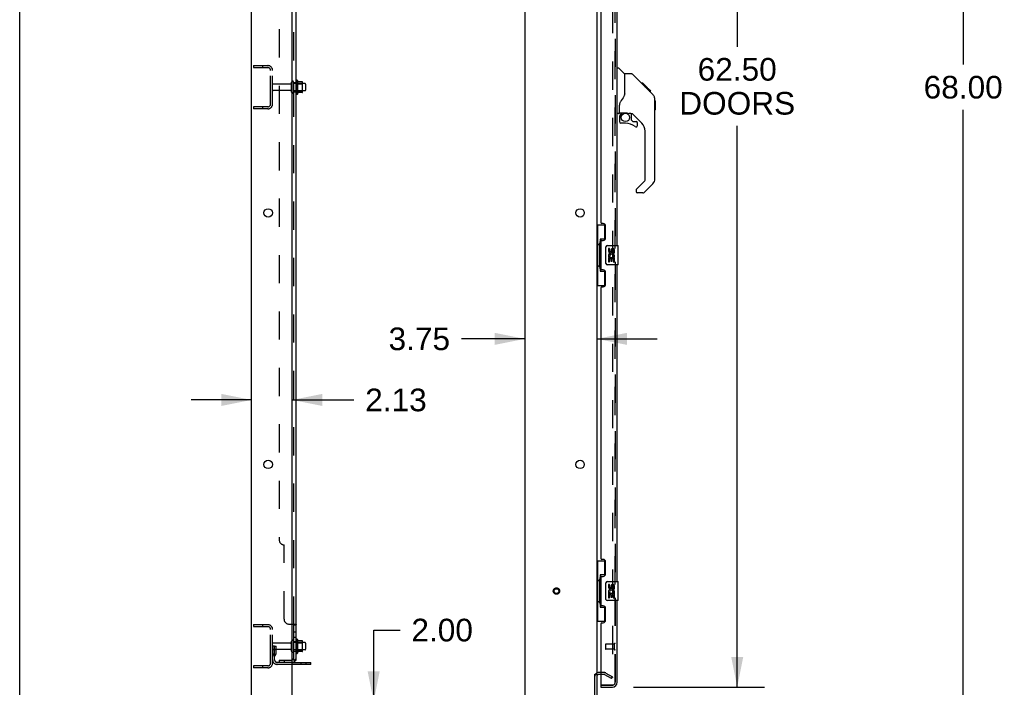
# Model space of a CAD drawing. Header units: inches. Extents: x 0 to 267, y 0 to 173.
# Tile 3 of 23: x 0 to 51, y 58 to 92. Entities that reach past the tile are written whole.
import ezdxf

# ---------------------------------------------------------------- set-up
doc = ezdxf.new("R2010")
doc.units = ezdxf.units.IN
doc.header["$LTSCALE"] = 14.6988
doc.header["$MEASUREMENT"] = 0
doc.linetypes.add('HIDDEN', pattern=[0.2, 0.1, -0.1])
doc.layers.get('0').update_dxf_attribs({"linetype": 'CONTINUOUS'})
for name, color, linetype in [('DEFAULT_2', 8, 'HIDDEN'), ('DIMENSIONS', 7, 'CONTINUOUS'), ('MASTER_DOOR_ASSEMBLY', 7, 'CONTINUOUS'), ('SLAVE_DOOR_ASSEMBLY', 7, 'CONTINUOUS'), ('SUBPANEL', 7, 'CONTINUOUS')]:
    doc.layers.add(name, color=color, linetype=linetype)
doc.styles.get("Standard").update_dxf_attribs({"font": 'arial.ttf'})
doc.dimstyles.new('DIMSTYLE_1', dxfattribs={"dimtxt": 1.179048, "dimasz": 1.572064, "dimexe": 0.09, "dimexo": 0.07, "dimgap": 0.0375, "dimtad": 0, "dimtih": 1, "dimtoh": 1, "dimzin": 4, "dimdsep": 46, "dimtxsty": 'Standard', "dimblk": '_FILLED', "dimblk1": '_FILLED', "dimblk2": '_FILLED', "dimcen": 0.09, "dimadec": 3, "dimazin": 1, "dimtfac": 1, "dimtdec": 3, "dimtofl": 0, "dimtmove": 0, "dimatfit": 3, "dimldrblk": '_FILLED', "dimfxl": 0, "dimtolj": 1, "dimtzin": 4, "dimarcsym": 0})

# ---------------------------------------------------------------- blocks, each defined once
blk = doc.blocks.new('_FILLED')
at = {"color": 0, "linetype": 'ByBlock'}
blk.add_solid([(0, 0), (-1, 0.2), (-1, -0.2)], dxfattribs=at)
blk = doc.blocks.new('*D7')
at = {"layer": 'DIMENSIONS', "color": 2, "linetype": 'Continuous'}
for p, q in [((31.983, 120.17), (38.8, 120.17)), ((37.385, 120.17), (37.385, 91.03)), ((37.385, 57.67), (37.385, 86.903)), ((31.983, 57.67), (38.8, 57.67))]:
    blk.add_line(p, q, dxfattribs=at)
at = {"layer": 'DIMENSIONS', "color": 2, "linetype": 'Continuous', "xscale": 1.5720641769, "yscale": 1.5720641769, "zscale": 1.5720641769}
for p, rotation in [((37.385, 120.17), 90), ((37.385, 57.67), 270)]:
    blk.add_blockref('_FILLED', p, dxfattribs=dict(at, rotation=rotation))
at = {"layer": 'DIMENSIONS', "color": 2, "linetype": 'Continuous', "insert": (37.385, 90.44), "char_height": 1.179, "width": 6.03112, "attachment_point": 2, "line_spacing_factor": 0.9}
blk.add_mtext('62.50\\PDOORS', dxfattribs=at)
blk = doc.blocks.new('*D8')
at = {"layer": 'DIMENSIONS', "color": 2, "linetype": 'Continuous'}
for p, q in [((18.444, 56.92), (18.444, 60.639)), ((18.444, 60.639), (19.82, 60.639)), ((18.444, 54.92), (18.444, 51.776))]:
    blk.add_line(p, q, dxfattribs=at)
at = {"layer": 'DIMENSIONS', "color": 2, "linetype": 'Continuous', "xscale": 1.5720641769, "yscale": 1.5720641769, "zscale": 1.5720641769}
for p, rotation in [((18.444, 56.92), 270), ((18.444, 54.92), 90)]:
    blk.add_blockref('_FILLED', p, dxfattribs=dict(at, rotation=rotation))
at = {"layer": 'DIMENSIONS', "color": 2, "linetype": 'Continuous', "insert": (20.409, 61.228), "char_height": 1.179, "width": 3.20403, "attachment_point": 1, "line_spacing_factor": 0.9}
blk.add_mtext('2.00', dxfattribs=at)
blk = doc.blocks.new('*D9')
at = {"layer": 'DIMENSIONS', "color": 2, "linetype": 'Continuous'}
for p, q in [((12.071, 72.627), (8.927, 72.627)), ((14.196, 72.627), (17.412, 72.627))]:
    blk.add_line(p, q, dxfattribs=at)
at = {"layer": 'DIMENSIONS', "color": 2, "linetype": 'Continuous', "xscale": 1.5720641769, "yscale": 1.5720641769, "zscale": 1.5720641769}
blk.add_blockref('_FILLED', (12.071, 72.627), dxfattribs=at)
at = {"layer": 'DIMENSIONS', "color": 2, "linetype": 'Continuous', "xscale": 1.5720641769, "yscale": 1.5720641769, "zscale": 1.5720641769, "rotation": 180}
blk.add_blockref('_FILLED', (14.196, 72.627), dxfattribs=at)
at = {"layer": 'DIMENSIONS', "color": 2, "linetype": 'Continuous', "insert": (18.002, 73.216), "char_height": 1.179, "width": 3.20403, "attachment_point": 1, "line_spacing_factor": 0.9}
blk.add_mtext('2.13', dxfattribs=at)
blk = doc.blocks.new('*D10')
at = {"layer": 'DIMENSIONS', "color": 2, "linetype": 'Continuous'}
for p, q in [((26.321, 75.81), (23.013, 75.81)), ((30.071, 75.81), (33.216, 75.81))]:
    blk.add_line(p, q, dxfattribs=at)
at = {"layer": 'DIMENSIONS', "color": 2, "linetype": 'Continuous', "xscale": 1.5720641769, "yscale": 1.5720641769, "zscale": 1.5720641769}
blk.add_blockref('_FILLED', (26.321, 75.81), dxfattribs=at)
at = {"layer": 'DIMENSIONS', "color": 2, "linetype": 'Continuous', "xscale": 1.5720641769, "yscale": 1.5720641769, "zscale": 1.5720641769, "rotation": 180}
blk.add_blockref('_FILLED', (30.071, 75.81), dxfattribs=at)
at = {"layer": 'DIMENSIONS', "color": 2, "linetype": 'Continuous', "insert": (22.424, 76.4), "char_height": 1.179, "width": 3.20403, "attachment_point": 3, "line_spacing_factor": 0.9}
blk.add_mtext('3.75', dxfattribs=at)
blk = doc.blocks.new('*D21')
at = {"layer": 'DIMENSIONS', "color": 2, "linetype": 'Continuous'}
for p, q in [((51.232, 122.92), (47.745, 122.92)), ((49.16, 122.92), (49.16, 90.099)), ((49.16, 54.92), (49.16, 87.741)), ((51.232, 54.92), (47.745, 54.92))]:
    blk.add_line(p, q, dxfattribs=at)
at = {"layer": 'DIMENSIONS', "color": 2, "linetype": 'Continuous', "xscale": 1.5720641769, "yscale": 1.5720641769, "zscale": 1.5720641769}
for p, rotation in [((49.16, 122.92), 90), ((49.16, 54.92), 270)]:
    blk.add_blockref('_FILLED', p, dxfattribs=dict(at, rotation=rotation))
at = {"layer": 'DIMENSIONS', "color": 2, "linetype": 'Continuous', "insert": (49.16, 89.509), "char_height": 1.179, "width": 4.12009, "attachment_point": 2, "line_spacing_factor": 0.9}
blk.add_mtext('68.00', dxfattribs=at)

msp = doc.modelspace()

# ---------------------------------------------------------------- linework, layer by layer
at = {"color": 7, "linetype": 'Continuous'}
for p, q in [((0, 0), (0, 172.927)), ((14.47, 89.276), (14.47, 88.564)), ((14.726, 89.197), (14.498, 89.197)), ((14.736, 88.664), (14.736, 89.175)), ((14.87, 89.107), (14.736, 89.107)), ((14.9, 89.077), (14.9, 88.762)), ((14.726, 88.642), (14.498, 88.642)), ((14.87, 88.732), (14.736, 88.732)), ((14.47, 60.151), (14.47, 59.439)), ((14.726, 60.072), (14.498, 60.072)), ((14.736, 59.539), (14.736, 60.05)), ((14.726, 59.517), (14.498, 59.517)), ((14.87, 59.982), (14.736, 59.982)), ((14.87, 59.607), (14.736, 59.607)), ((14.9, 59.952), (14.9, 59.637)), ((15.175, 58.847), (14.196, 58.847)), ((15.175, 58.847), (15.175, 58.951)), ((29.967, 58.337), (30.071, 58.337))]:
    msp.add_line(p, q, dxfattribs=at)
at = {"color": 3, "linetype": 'Continuous'}
for p, q in [((12.071, 55.024), (12.071, 122.816)), ((14.196, 57.045), (14.196, 119.42)), ((26.321, 119.42), (26.321, 57.045)), ((30.071, 119.472), (30.071, 58.368)), ((14.196, 58.951), (15.175, 58.951)), ((29.967, 55.114), (29.967, 58.337)), ((30.071, 58.337), (30.071, 55.109)), ((30.275, 58.316), (30.156, 58.316))]:
    msp.add_line(p, q, dxfattribs=at)
for centre in [(12.946, 82.37), (29.196, 82.37), (12.946, 69.27), (29.196, 69.27)]:
    msp.add_circle(centre, 0.219, dxfattribs=at)
at = {"color": 7, "linetype": 'Continuous'}
for centre, radius, start, end in [((14.439, 89.254), 0.0384, 34.4497, 180), ((13.87, 88.92), 0.698, 23.9679, 30.6631), ((14.517, 89.207), 0.01, 203.9679, 270), ((14.726, 89.187), 0.01, 5.1938, 90), ((14.595, 89.175), 0.141, 0, 5.2081), ((14.87, 89.077), 0.03, 360, 90), ((14.87, 88.762), 0.03, 270, 0), ((14.439, 88.586), 0.0384, 180, 325.5503), ((13.87, 88.92), 0.698, 329.3369, 336.0321), ((14.517, 88.632), 0.01, 90, 156.0321), ((14.726, 88.652), 0.01, 270, 354.8062), ((14.595, 88.664), 0.141, 354.7919, 360), ((14.22, 60.052), 0.055, 360, 115.9094), ((14.439, 60.129), 0.0384, 34.4497, 180), ((13.87, 59.795), 0.698, 23.9679, 30.6631), ((14.517, 60.082), 0.01, 203.9679, 270), ((14.726, 60.062), 0.01, 5.1938, 90), ((14.595, 60.05), 0.141, 0, 5.2081), ((14.22, 59.537), 0.055, 244.0906, 0), ((13.87, 59.795), 0.698, 329.3369, 336.0321), ((14.517, 59.507), 0.01, 90, 156.0321), ((14.726, 59.527), 0.01, 270, 354.8062), ((14.595, 59.539), 0.141, 354.7919, 360), ((14.87, 59.952), 0.03, 360, 90), ((14.87, 59.637), 0.03, 270, 0), ((14.439, 59.461), 0.0384, 180, 325.5503)]:
    msp.add_arc(centre, radius, start, end, dxfattribs=at)
at = {"color": 3, "linetype": 'Continuous'}
msp.add_arc((30.156, 58.231), 0.085, 90, 180, dxfattribs=at)
at = {"layer": 'DEFAULT_2', "color": 8, "linetype": 'HIDDEN'}
for p, q in [((30.884, 119.654), (30.884, 58.185)), ((12.175, 90.045), (12.175, 89.941)), ((12.175, 90.045), (12.929, 90.045)), ((12.175, 89.941), (12.929, 89.941)), ((12.645, 90.045), (12.645, 89.941)), ((13.071, 88.041), (13.071, 89.798)), ((13.175, 88.041), (13.175, 89.798)), ((14.103, 89.085), (13.205, 89.085)), ((14.103, 88.755), (13.205, 88.755)), ((14.165, 88.662), (14.165, 89.177)), ((14.275, 88.662), (14.275, 89.177)), ((14.736, 89.107), (14.275, 89.107)), ((14.4, 89.254), (14.4, 88.586)), ((14.42, 89.103), (14.4, 89.123)), ((14.42, 89.103), (14.42, 88.736)), ((14.42, 89.103), (14.716, 89.103)), ((14.716, 89.103), (14.736, 89.123)), ((14.716, 89.103), (14.716, 88.736)), ((14.736, 88.732), (14.275, 88.732)), ((14.42, 88.736), (14.4, 88.716)), ((14.42, 88.736), (14.716, 88.736)), ((14.716, 88.736), (14.736, 88.716)), ((12.175, 87.899), (12.175, 87.795)), ((12.929, 87.899), (12.175, 87.899)), ((12.929, 87.795), (12.175, 87.795)), ((12.645, 87.899), (12.645, 87.795)), ((12.175, 60.92), (12.929, 60.92)), ((12.175, 60.92), (12.175, 60.816)), ((12.175, 60.816), (12.929, 60.816)), ((12.645, 60.92), (12.645, 60.816)), ((13.071, 58.916), (13.071, 60.673)), ((13.175, 58.916), (13.175, 60.673)), ((14.165, 59.537), (14.165, 60.052)), ((14.275, 59.537), (14.275, 60.052)), ((14.4, 60.129), (14.4, 59.461)), ((13.279, 59.795), (13.175, 59.795)), ((14.103, 59.96), (13.205, 59.96)), ((14.103, 59.63), (13.205, 59.63)), ((13.265, 59.454), (13.265, 59.795)), ((13.265, 59.62), (13.369, 59.62)), ((13.279, 59.795), (13.369, 59.795)), ((13.279, 59.094), (13.279, 59.795)), ((13.369, 59.454), (13.369, 59.795)), ((14.736, 59.982), (14.275, 59.982)), ((14.736, 59.607), (14.275, 59.607)), ((14.42, 59.978), (14.4, 59.998)), ((14.42, 59.611), (14.4, 59.591)), ((14.42, 59.978), (14.716, 59.978)), ((14.42, 59.978), (14.42, 59.611)), ((14.42, 59.611), (14.716, 59.611)), ((14.716, 59.978), (14.736, 59.998)), ((14.716, 59.978), (14.716, 59.611)), ((14.716, 59.611), (14.736, 59.591)), ((13.264, 59.448), (13.215, 59.381)), ((13.348, 59.388), (13.299, 59.32)), ((12.929, 58.774), (12.175, 58.774)), ((12.175, 58.774), (12.175, 58.67)), ((12.929, 58.67), (12.175, 58.67)), ((12.645, 58.774), (12.645, 58.67)), ((14.196, 58.951), (13.422, 58.951)), ((14.196, 58.847), (13.422, 58.847)), ((14.672, 58.847), (14.672, 58.951)), ((14.928, 58.847), (14.928, 58.951)), ((30.476, 58.42), (30.156, 58.42)), ((30.476, 58.316), (30.275, 58.316)), ((30.832, 58.115), (30.492, 58.311)), ((30.544, 58.401), (30.884, 58.205)), ((30.832, 58.115), (30.884, 58.205)), ((30.859, 58.168), (30.861, 58.167))]:
    msp.add_line(p, q, dxfattribs=at)
for points in [[(30.867, 58.165), (30.866, 58.165), (30.865, 58.166), (30.863, 58.166), (30.861, 58.167)], [(30.884, 58.185), (30.884, 58.183), (30.884, 58.181), (30.883, 58.179), (30.882, 58.177), (30.881, 58.175), (30.88, 58.173), (30.879, 58.171), (30.877, 58.17), (30.876, 58.168), (30.874, 58.167), (30.872, 58.166), (30.87, 58.166), (30.868, 58.165), (30.867, 58.165)]]:
    msp.add_lwpolyline(points, dxfattribs=at)
for radius in [0.164, 0.124]:
    msp.add_circle((27.967, 62.67), radius, dxfattribs=at)
for centre, radius, start, end in [((12.929, 89.798), 0.246, 0, 90), ((12.929, 89.798), 0.142, 0, 90), ((13.205, 89.055), 0.03, 90, 180), ((13.205, 88.785), 0.03, 180, 270), ((14.103, 89.147), 0.0625, 270, 360), ((14.103, 88.692), 0.0625, 0, 90), ((14.22, 89.177), 0.055, 360, 180), ((14.22, 88.662), 0.055, 180, 0), ((12.929, 88.041), 0.246, 270, 360), ((12.929, 88.041), 0.142, 270, 360), ((12.929, 60.673), 0.246, 0, 90), ((12.929, 60.673), 0.142, 0, 90), ((14.22, 60.052), 0.055, 115.9094, 180), ((13.205, 59.93), 0.03, 90, 180), ((13.205, 59.66), 0.03, 180, 270), ((14.103, 60.022), 0.0625, 270, 360), ((14.103, 59.567), 0.0625, 0, 90), ((14.22, 59.537), 0.055, 180, 244.0906), ((13.383, 59.259), 0.208, 144.2461, 180), ((13.422, 59.094), 0.246, 180, 270), ((13.255, 59.454), 0.01, 324.2461, 360), ((13.383, 59.259), 0.104, 144.2461, 180), ((13.422, 59.094), 0.142, 180, 270), ((13.255, 59.454), 0.114, 324.2461, 360), ((12.929, 58.916), 0.246, 270, 360), ((12.929, 58.916), 0.142, 270, 360), ((30.156, 58.231), 0.189, 90, 180), ((30.476, 58.283), 0.137, 60, 90), ((30.476, 58.283), 0.033, 60, 90)]:
    msp.add_arc(centre, radius, start, end, dxfattribs=at)
at = {"layer": 'MASTER_DOOR_ASSEMBLY', "color": 8, "linetype": 'HIDDEN'}
for p, q in [((31.025, 97.325), (31.025, 80.515)), ((31.025, 79.825), (31.025, 63.015)), ((31.025, 62.325), (31.025, 57.916)), ((30.883, 57.774), (30.295, 57.774))]:
    msp.add_line(p, q, dxfattribs=at)
at = {"layer": 'MASTER_DOOR_ASSEMBLY', "color": 7, "linetype": 'Continuous'}
for p, q in [((31.129, 89.924), (31.192, 89.924)), ((31.517, 89.615), (31.22, 89.912)), ((31.884, 89.609), (31.523, 89.609)), ((31.523, 88.504), (31.523, 89.609)), ((32.705, 88.821), (31.94, 89.586)), ((32.461, 89.131), (32.394, 89.131)), ((32.469, 89.124), (32.402, 89.124)), ((32.478, 89.114), (32.412, 89.114)), ((32.485, 89.108), (32.418, 89.108)), ((32.493, 89.1), (32.426, 89.1)), ((32.512, 89.08), (32.446, 89.08)), ((32.461, 89.131), (32.788, 88.805)), ((32.535, 89.057), (32.468, 89.057)), ((32.558, 89.034), (32.492, 89.034)), ((32.582, 89.01), (32.515, 89.01)), ((32.606, 88.987), (32.539, 88.987)), ((32.629, 88.963), (32.563, 88.963)), ((32.622, 88.904), (32.578, 88.947)), ((32.652, 88.941), (32.585, 88.941)), ((32.672, 88.921), (32.605, 88.921)), ((32.692, 88.833), (32.622, 88.904)), ((32.689, 88.903), (32.622, 88.903)), ((32.702, 88.89), (32.636, 88.89)), ((32.706, 88.886), (32.64, 88.886)), ((32.709, 88.884), (32.642, 88.884)), ((32.709, 88.884), (32.642, 88.884)), ((32.71, 88.883), (32.643, 88.883)), ((32.712, 88.88), (32.645, 88.88)), ((32.717, 88.876), (32.65, 88.876)), ((32.723, 88.87), (32.656, 88.87)), ((32.736, 88.856), (32.669, 88.856)), ((32.751, 88.841), (32.685, 88.841)), ((32.759, 88.834), (32.692, 88.834)), ((32.983, 88.542), (32.692, 88.833)), ((32.766, 88.827), (32.699, 88.827)), ((32.778, 88.815), (32.711, 88.815)), ((32.783, 88.809), (32.716, 88.809)), ((32.786, 88.806), (32.72, 88.806)), ((32.788, 88.805), (32.722, 88.805)), ((32.788, 88.805), (32.722, 88.805)), ((32.789, 88.804), (32.722, 88.804)), ((32.877, 88.716), (32.789, 88.804)), ((32.806, 88.72), (32.873, 88.72)), ((32.874, 88.718), (32.808, 88.718)), ((32.877, 88.716), (32.81, 88.716)), ((33.004, 88.52), (32.983, 88.542)), ((33.098, 88.265), (33.097, 88.295)), ((33.098, 84.162), (33.098, 88.265)), ((31.248, 87.581), (31.248, 87.988)), ((33.118, 88.214), (33.098, 88.233)), ((33.118, 87.737), (33.098, 87.717)), ((33.118, 88.214), (33.118, 87.737)), ((31.208, 87.542), (31.129, 87.542)), ((31.248, 87.364), (31.248, 87.127)), ((31.267, 87.583), (31.563, 87.583)), ((31.305, 87.503), (31.385, 87.583)), ((31.311, 87.498), (31.308, 87.501)), ((31.315, 87.494), (31.311, 87.498)), ((31.32, 87.49), (31.315, 87.494)), ((31.835, 87.542), (31.748, 87.542)), ((31.878, 87.21), (31.878, 87.537)), ((32.413, 87.046), (31.912, 87.547)), ((31.563, 87.048), (31.326, 87.048)), ((31.881, 87.202), (31.953, 87.13)), ((31.961, 87.127), (32.114, 87.127)), ((32.192, 86.929), (32.192, 87.048)), ((32.586, 84.076), (32.586, 86.628)), ((32.128, 83.585), (32.563, 84.02)), ((32.983, 83.883), (32.53, 83.431)), ((32.114, 83.552), (32.114, 83.487)), ((32.475, 83.408), (32.192, 83.408))]:
    msp.add_line(p, q, dxfattribs=at)
for points in [[(31.94, 89.586), (31.932, 89.592), (31.924, 89.598), (31.915, 89.603), (31.905, 89.606), (31.895, 89.608), (31.884, 89.609)], [(31.523, 88.567), (31.502, 88.509), (31.472, 88.44), (31.435, 88.37), (31.393, 88.298), (31.346, 88.224), (31.301, 88.159)], [(33.098, 88.265), (33.097, 88.294), (33.092, 88.335), (33.082, 88.376), (33.068, 88.415), (33.05, 88.452), (33.029, 88.487), (33.004, 88.52)], [(31.301, 88.159), (31.29, 88.142), (31.275, 88.113), (31.262, 88.081), (31.253, 88.047), (31.249, 88.013), (31.248, 87.988)], [(31.32, 87.49), (31.31, 87.479), (31.301, 87.468), (31.294, 87.457), (31.287, 87.445), (31.281, 87.432), (31.276, 87.419), (31.273, 87.406), (31.27, 87.392), (31.268, 87.378), (31.268, 87.364)], [(31.308, 87.501), (31.307, 87.502), (31.306, 87.503), (31.305, 87.503), (31.305, 87.503)], [(31.563, 87.583), (31.57, 87.583), (31.59, 87.582), (31.61, 87.58), (31.631, 87.576), (31.65, 87.571), (31.668, 87.566), (31.684, 87.561), (31.698, 87.556), (31.71, 87.551), (31.721, 87.548), (31.73, 87.545), (31.738, 87.543), (31.746, 87.542), (31.747, 87.542)]]:
    msp.add_lwpolyline(points, dxfattribs=at)
msp.add_circle((31.563, 87.343), 0.217, dxfattribs=at)
for centre, radius, start, end in [((31.192, 89.884), 0.0394, 45, 90), ((31.503, 89.601), 0.0197, 7.5, 45), ((32.665, 88.248), 0.433, 42.2386, 42.7273), ((31.208, 87.581), 0.0394, 270, 360), ((31.267, 87.603), 0.0197, 180, 270), ((31.444, 87.364), 0.197, 135, 180), ((31.835, 87.345), 0.197, 45, 90), ((31.326, 87.127), 0.0787, 180, 270), ((31.563, 86.26), 0.787, 50.4788, 90), ((31.889, 87.21), 0.0118, 180, 225), ((31.961, 87.138), 0.0118, 225, 270), ((32.114, 86.929), 0.0787, 230.4788, 360), ((32.114, 87.048), 0.0787, 0, 90), ((31.996, 86.628), 0.591, 0, 45), ((32.704, 84.162), 0.394, 315, 360), ((32.507, 84.076), 0.0787, 315, 360), ((32.161, 83.552), 0.0472, 135, 180), ((32.192, 83.487), 0.0787, 180, 270), ((32.475, 83.487), 0.0787, 270, 315)]:
    msp.add_arc(centre, radius, start, end, dxfattribs=at)
at = {"layer": 'MASTER_DOOR_ASSEMBLY', "color": 8, "linetype": 'HIDDEN'}
msp.add_arc((30.883, 57.916), 0.142, 270, 360, dxfattribs=at)
at = {"layer": 'SLAVE_DOOR_ASSEMBLY', "color": 8, "linetype": 'HIDDEN'}
for p, q in [((31.025, 80.515), (31.025, 97.325)), ((31.025, 63.015), (31.025, 79.825)), ((31.025, 57.916), (31.025, 62.325)), ((30.525, 59.888), (30.525, 59.66)), ((30.982, 59.898), (30.535, 59.898)), ((30.982, 59.65), (30.535, 59.65)), ((30.982, 59.916), (30.982, 59.632)), ((30.295, 57.774), (30.883, 57.774))]:
    msp.add_line(p, q, dxfattribs=at)
at = {"layer": 'SLAVE_DOOR_ASSEMBLY', "color": 3, "linetype": 'Continuous'}
for p, q in [((31.129, 80.67), (31.129, 97.17)), ((30.275, 95.962), (30.275, 81.877)), ((30.395, 81.817), (30.335, 81.817)), ((30.525, 81.067), (30.525, 81.687)), ((30.275, 80.877), (30.275, 79.462)), ((30.335, 80.937), (30.395, 80.937)), ((31.129, 63.17), (31.129, 79.67)), ((30.395, 79.402), (30.335, 79.402)), ((30.525, 78.652), (30.525, 79.272)), ((30.335, 78.522), (30.395, 78.522)), ((30.275, 78.462), (30.275, 64.377)), ((30.395, 64.317), (30.335, 64.317)), ((30.525, 63.567), (30.525, 64.187)), ((30.275, 63.377), (30.275, 61.962)), ((30.335, 63.437), (30.395, 63.437)), ((31.129, 57.916), (31.129, 62.17)), ((30.395, 61.902), (30.335, 61.902)), ((30.525, 61.152), (30.525, 61.772)), ((30.275, 60.962), (30.275, 57.794)), ((30.335, 61.022), (30.395, 61.022)), ((30.275, 57.67), (30.883, 57.67))]:
    msp.add_line(p, q, dxfattribs=at)
at = {"layer": 'SLAVE_DOOR_ASSEMBLY', "color": 7, "linetype": 'Continuous'}
for p, q in [((30.071, 81.745), (30.512, 81.745)), ((30.11, 81.745), (30.11, 80.72)), ((30.475, 81.745), (30.475, 80.965)), ((30.089, 80.72), (30.211, 80.72)), ((30.089, 80.72), (30.089, 79.62)), ((30.211, 80.75), (30.211, 80.771)), ((30.211, 79.62), (30.211, 80.72)), ((30.475, 81.01), (30.248, 81.01)), ((30.248, 81.01), (30.248, 79.33)), ((30.535, 79.77), (30.535, 80.57)), ((30.634, 80.67), (31.174, 80.67)), ((31.189, 79.685), (31.189, 80.655)), ((30.735, 80.516), (30.672, 80.516)), ((30.672, 80.516), (30.672, 80.379)), ((30.69, 80.054), (30.672, 80.054)), ((30.672, 80.054), (30.672, 79.824)), ((30.725, 80.054), (30.752, 80.074)), ((30.725, 80.054), (30.986, 80.054)), ((30.735, 80.379), (30.735, 80.516)), ((30.8, 80.442), (30.8, 80.373)), ((30.861, 80.379), (30.861, 80.421)), ((30.916, 80.09), (30.974, 80.065)), ((30.924, 80.421), (30.924, 80.285)), ((30.924, 80.285), (30.986, 80.285)), ((30.986, 80.285), (30.986, 80.421)), ((30.986, 79.824), (30.986, 80.054)), ((30.089, 79.62), (30.211, 79.62)), ((30.11, 79.62), (30.11, 78.595)), ((30.211, 79.569), (30.211, 79.59)), ((31.174, 79.67), (30.634, 79.67)), ((30.672, 79.824), (30.735, 79.824)), ((30.735, 79.992), (30.8, 79.992)), ((30.735, 79.824), (30.735, 79.992)), ((30.8, 79.992), (30.8, 79.855)), ((30.8, 79.855), (30.861, 79.855)), ((30.861, 79.992), (30.924, 79.992)), ((30.861, 79.855), (30.861, 79.992)), ((30.924, 79.992), (30.924, 79.824)), ((30.924, 79.824), (30.986, 79.824)), ((30.248, 79.33), (30.475, 79.33)), ((30.475, 79.375), (30.475, 78.595)), ((30.071, 78.595), (30.512, 78.595)), ((30.071, 64.245), (30.512, 64.245)), ((30.11, 64.245), (30.11, 63.22)), ((30.475, 64.245), (30.475, 63.465)), ((30.089, 63.22), (30.211, 63.22)), ((30.089, 63.22), (30.089, 62.12)), ((30.211, 63.25), (30.211, 63.271)), ((30.211, 62.12), (30.211, 63.22)), ((30.475, 63.51), (30.248, 63.51)), ((30.248, 63.51), (30.248, 61.83)), ((30.634, 63.17), (31.174, 63.17)), ((31.189, 62.185), (31.189, 63.155)), ((30.535, 62.27), (30.535, 63.07)), ((30.735, 63.016), (30.672, 63.016)), ((30.672, 63.016), (30.672, 62.879)), ((30.735, 62.879), (30.735, 63.016)), ((30.8, 62.942), (30.8, 62.873)), ((30.861, 62.879), (30.861, 62.921)), ((30.916, 62.59), (30.974, 62.565)), ((30.924, 62.921), (30.924, 62.785)), ((30.924, 62.785), (30.986, 62.785)), ((30.986, 62.785), (30.986, 62.921)), ((30.089, 62.12), (30.211, 62.12)), ((30.11, 62.12), (30.11, 61.095)), ((30.211, 62.069), (30.211, 62.09)), ((31.174, 62.17), (30.634, 62.17)), ((30.69, 62.554), (30.672, 62.554)), ((30.672, 62.554), (30.672, 62.324)), ((30.672, 62.324), (30.735, 62.324)), ((30.725, 62.554), (30.752, 62.574)), ((30.725, 62.554), (30.986, 62.554)), ((30.735, 62.492), (30.8, 62.492)), ((30.735, 62.324), (30.735, 62.492)), ((30.8, 62.492), (30.8, 62.355)), ((30.8, 62.355), (30.861, 62.355)), ((30.861, 62.492), (30.924, 62.492)), ((30.861, 62.355), (30.861, 62.492)), ((30.924, 62.492), (30.924, 62.324)), ((30.924, 62.324), (30.986, 62.324)), ((30.986, 62.324), (30.986, 62.554)), ((30.248, 61.83), (30.475, 61.83)), ((30.475, 61.875), (30.475, 61.095)), ((30.071, 61.095), (30.512, 61.095)), ((30.275, 57.774), (30.295, 57.774)), ((30.275, 57.774), (30.275, 57.67))]:
    msp.add_line(p, q, dxfattribs=at)
for points in [[(30.248, 80.986), (30.249, 80.983), (30.249, 80.979), (30.25, 80.975), (30.251, 80.971), (30.253, 80.966), (30.255, 80.961), (30.258, 80.955), (30.26, 80.949), (30.264, 80.943), (30.268, 80.936), (30.272, 80.929), (30.277, 80.921), (30.282, 80.912), (30.284, 80.909)], [(30.535, 80.57), (30.535, 80.576), (30.535, 80.582), (30.536, 80.588), (30.538, 80.594), (30.539, 80.6), (30.541, 80.606)], [(30.541, 79.734), (30.539, 79.739), (30.538, 79.745), (30.536, 79.751), (30.535, 79.757), (30.535, 79.764), (30.535, 79.77)], [(30.284, 79.431), (30.282, 79.427), (30.277, 79.419), (30.272, 79.411), (30.268, 79.404), (30.264, 79.397), (30.26, 79.39), (30.258, 79.384), (30.255, 79.379), (30.253, 79.374), (30.251, 79.369), (30.25, 79.365), (30.249, 79.361), (30.249, 79.357), (30.248, 79.354)], [(30.248, 63.486), (30.249, 63.483), (30.249, 63.479), (30.25, 63.475), (30.251, 63.471), (30.253, 63.466), (30.255, 63.461), (30.258, 63.455), (30.26, 63.449), (30.264, 63.443), (30.268, 63.436), (30.272, 63.429), (30.277, 63.421), (30.282, 63.412), (30.284, 63.409)], [(30.535, 63.07), (30.535, 63.076), (30.535, 63.082), (30.536, 63.088), (30.538, 63.094), (30.539, 63.1), (30.541, 63.106)], [(30.541, 62.234), (30.539, 62.239), (30.538, 62.245), (30.536, 62.251), (30.535, 62.257), (30.535, 62.264), (30.535, 62.27)], [(30.284, 61.931), (30.282, 61.927), (30.277, 61.919), (30.272, 61.911), (30.268, 61.904), (30.264, 61.897), (30.26, 61.89), (30.258, 61.884), (30.255, 61.879), (30.253, 61.874), (30.251, 61.869), (30.25, 61.865), (30.249, 61.861), (30.249, 61.857), (30.248, 61.854)]]:
    msp.add_lwpolyline(points, dxfattribs=at)
at = {"layer": 'SLAVE_DOOR_ASSEMBLY', "color": 3, "linetype": 'Continuous'}
for centre, radius, start, end in [((30.335, 81.877), 0.06, 180, 270), ((30.395, 81.687), 0.13, 0, 90), ((30.395, 81.067), 0.13, 270, 360), ((30.335, 80.877), 0.06, 90, 180), ((30.335, 79.462), 0.06, 180, 270), ((30.395, 79.272), 0.13, 0, 90), ((30.335, 78.462), 0.06, 90, 180), ((30.395, 78.652), 0.13, 270, 360), ((30.335, 64.377), 0.06, 180, 270), ((30.395, 64.187), 0.13, 0, 90), ((30.335, 63.377), 0.06, 90, 180), ((30.395, 63.567), 0.13, 270, 360), ((30.335, 61.962), 0.06, 180, 270), ((30.395, 61.772), 0.13, 0, 90), ((30.395, 61.152), 0.13, 270, 360), ((30.335, 60.962), 0.06, 90, 180), ((30.295, 57.794), 0.02, 180, 270), ((30.883, 57.916), 0.246, 270, 360)]:
    msp.add_arc(centre, radius, start, end, dxfattribs=at)
at = {"layer": 'SLAVE_DOOR_ASSEMBLY', "color": 7, "linetype": 'Continuous'}
for centre, radius, start, end in [((30.634, 80.57), 0.1, 90, 158.7946), ((31.174, 80.655), 0.015, 0, 90), ((30.766, 80.379), 0.0943, 180, 360), ((30.826, 80.128), 0.154, 161.4199, 206.1963), ((30.829, 80.128), 0.157, 336.5966, 161.8791), ((30.829, 80.128), 0.157, 205.737, 207.8532), ((30.766, 80.379), 0.0314, 180, 261.2295), ((30.829, 80.128), 0.0943, 336.5966, 215.1122), ((30.766, 80.384), 0.0362, 263.4285, 341.7628), ((30.892, 80.421), 0.0943, 68.6999, 167.4338), ((30.892, 80.421), 0.0314, 0, 180.0485), ((30.892, 80.421), 0.0943, 0, 68.6704), ((30.634, 79.77), 0.1, 201.205, 270), ((31.174, 79.685), 0.015, 270, 360), ((30.634, 63.07), 0.1, 90, 158.7946), ((31.174, 63.155), 0.015, 0, 90), ((30.766, 62.879), 0.0943, 180, 360), ((30.826, 62.628), 0.154, 161.4199, 206.1963), ((30.829, 62.628), 0.157, 336.5966, 161.8791), ((30.766, 62.879), 0.0314, 180, 261.2295), ((30.829, 62.628), 0.0943, 336.5966, 215.1122), ((30.766, 62.884), 0.0362, 263.4285, 341.7628), ((30.892, 62.921), 0.0943, 68.6999, 167.4338), ((30.892, 62.921), 0.0314, 0, 180.0485), ((30.892, 62.921), 0.0943, 0, 68.6704), ((30.634, 62.27), 0.1, 201.205, 270), ((30.829, 62.628), 0.157, 205.737, 207.8532), ((31.174, 62.185), 0.015, 270, 360), ((30.965, 58.06), 0.26, 267.4067, 270)]:
    msp.add_arc(centre, radius, start, end, dxfattribs=at)
at = {"layer": 'SLAVE_DOOR_ASSEMBLY', "color": 8, "linetype": 'HIDDEN'}
for centre, radius, start, end in [((30.535, 59.888), 0.01, 90, 180), ((30.535, 59.66), 0.01, 180, 270), ((31.004, 59.916), 0.0215, 0, 180), ((31.004, 59.632), 0.0215, 180, 360), ((30.883, 57.916), 0.142, 270, 360)]:
    msp.add_arc(centre, radius, start, end, dxfattribs=at)
at = {"layer": 'SLAVE_DOOR_ASSEMBLY', "color": 7, "linetype": 'Continuous'}
for centre, start_param, end_param in [((30.316, 80.76), 0.699287, 1.51401), ((30.316, 80.76), -4.655602, -3.84088), ((30.316, 79.579), 0.699287, 1.51401), ((30.316, 79.579), -4.655602, -3.84088), ((30.316, 63.26), 0.699287, 1.51401), ((30.316, 63.26), -4.655602, -3.84088), ((30.316, 62.079), 0.699287, 1.51401), ((30.316, 62.079), -4.655602, -3.84088)]:
    msp.add_ellipse(centre, major_axis=(0, 0.18), ratio=0.579493, start_param=start_param, end_param=end_param, dxfattribs=at)
at = {"layer": 'SUBPANEL', "color": 3, "linetype": 'Continuous'}
for p, q in [((14.4, 59.076), (14.4, 118.764)), ((14.196, 60.951), (14.347, 60.951))]:
    msp.add_line(p, q, dxfattribs=at)
at = {"layer": 'SUBPANEL', "color": 8, "linetype": 'HIDDEN'}
for p, q in [((14.275, 60.916), (14.275, 116.924)), ((13.525, 112.514), (13.525, 65.326)), ((14.275, 89.17), (14.4, 89.17)), ((14.275, 88.67), (14.4, 88.67)), ((13.775, 61.201), (13.775, 65.076)), ((14.025, 60.951), (14.196, 60.951)), ((14.275, 60.919), (14.275, 60.917)), ((14.275, 60.917), (14.275, 60.916)), ((14.275, 60.554), (14.4, 60.554)), ((14.349, 60.949), (14.351, 60.948)), ((14.4, 60.919), (14.4, 60.917)), ((14.275, 60.273), (14.4, 60.273)), ((14.275, 60.045), (14.4, 60.045)), ((14.275, 59.545), (14.4, 59.545)), ((13.525, 59.076), (14.163, 59.076)), ((13.525, 59.076), (13.525, 58.951)), ((13.775, 59.076), (13.775, 58.951)), ((14.3, 59.076), (14.25, 59.117)), ((14.275, 59.078), (14.275, 59.076)), ((14.335, 59.076), (14.335, 59.076)), ((14.163, 58.951), (13.525, 58.951))]:
    msp.add_line(p, q, dxfattribs=at)
at = {"layer": 'SUBPANEL', "color": 7, "linetype": 'Continuous'}
for p, q in [((14.275, 60.916), (14.4, 60.916)), ((14.275, 59.076), (14.275, 60.916)), ((14.275, 59.076), (14.4, 59.076)), ((14.347, 59.038), (14.3, 59.076))]:
    msp.add_line(p, q, dxfattribs=at)
at = {"layer": 'SUBPANEL', "color": 8, "linetype": 'HIDDEN'}
for points in [[(14.25, 60.951), (14.25, 60.949), (14.249, 60.948), (14.249, 60.946), (14.25, 60.944), (14.25, 60.943), (14.251, 60.941), (14.252, 60.94), (14.253, 60.938), (14.254, 60.937), (14.256, 60.935), (14.257, 60.934)], [(14.269, 60.926), (14.27, 60.925), (14.272, 60.923), (14.273, 60.922), (14.274, 60.92)], [(14.391, 60.929), (14.394, 60.927), (14.396, 60.925), (14.398, 60.923)], [(14.272, 59.099), (14.272, 59.099), (14.271, 59.099), (14.271, 59.099), (14.272, 59.099), (14.272, 59.099), (14.272, 59.099), (14.272, 59.098), (14.273, 59.098), (14.273, 59.098), (14.274, 59.097), (14.274, 59.097), (14.275, 59.097), (14.275, 59.096)], [(14.335, 59.076), (14.335, 59.076), (14.335, 59.076), (14.334, 59.076), (14.334, 59.076), (14.333, 59.076), (14.333, 59.076), (14.332, 59.076), (14.332, 59.076), (14.331, 59.077), (14.33, 59.077), (14.329, 59.077), (14.329, 59.077), (14.328, 59.077), (14.327, 59.077), (14.327, 59.077), (14.326, 59.078), (14.325, 59.078), (14.324, 59.078), (14.323, 59.078), (14.323, 59.078), (14.322, 59.079), (14.321, 59.079), (14.32, 59.079), (14.319, 59.079), (14.319, 59.079), (14.318, 59.08), (14.317, 59.08), (14.316, 59.08), (14.315, 59.08), (14.314, 59.081), (14.313, 59.081), (14.312, 59.081), (14.311, 59.081), (14.31, 59.082), (14.31, 59.082), (14.309, 59.082), (14.308, 59.083), (14.307, 59.083), (14.306, 59.083), (14.305, 59.084), (14.304, 59.084), (14.303, 59.084), (14.302, 59.085), (14.301, 59.085), (14.299, 59.086), (14.298, 59.086), (14.297, 59.086), (14.296, 59.087), (14.295, 59.087), (14.294, 59.088), (14.293, 59.088), (14.292, 59.089), (14.291, 59.089), (14.29, 59.089), (14.289, 59.09), (14.288, 59.09), (14.287, 59.091), (14.287, 59.091), (14.286, 59.091), (14.285, 59.092), (14.284, 59.092), (14.283, 59.093), (14.282, 59.093), (14.282, 59.093), (14.281, 59.094), (14.28, 59.094), (14.279, 59.095), (14.278, 59.095), (14.278, 59.095), (14.277, 59.096), (14.276, 59.096), (14.276, 59.097), (14.275, 59.097), (14.274, 59.097), (14.274, 59.098), (14.273, 59.098), (14.273, 59.098), (14.272, 59.099), (14.272, 59.099), (14.272, 59.099)], [(14.332, 59.076), (14.332, 59.076), (14.333, 59.076), (14.334, 59.076), (14.334, 59.076), (14.335, 59.076), (14.335, 59.076), (14.335, 59.076), (14.335, 59.076)]]:
    msp.add_lwpolyline(points, dxfattribs=at)
at = {"layer": 'SUBPANEL', "color": 7, "linetype": 'Continuous'}
for points in [[(14.25, 60.951), (14.25, 60.949), (14.249, 60.948), (14.249, 60.946), (14.25, 60.944), (14.25, 60.943), (14.251, 60.941), (14.252, 60.94), (14.253, 60.938), (14.254, 60.937), (14.256, 60.935), (14.257, 60.934), (14.259, 60.933), (14.261, 60.931), (14.263, 60.93), (14.265, 60.929), (14.267, 60.927), (14.269, 60.926), (14.27, 60.925), (14.272, 60.923), (14.273, 60.922), (14.274, 60.92), (14.275, 60.919), (14.275, 60.917), (14.275, 60.916)], [(14.25, 59.117), (14.25, 59.116), (14.249, 59.116), (14.249, 59.115), (14.25, 59.114), (14.25, 59.113), (14.251, 59.111), (14.252, 59.11), (14.253, 59.109), (14.254, 59.107), (14.256, 59.105), (14.257, 59.104), (14.261, 59.1)], [(14.261, 59.1), (14.263, 59.098), (14.265, 59.095), (14.267, 59.093), (14.269, 59.091), (14.27, 59.088)], [(14.27, 59.088), (14.272, 59.086), (14.273, 59.084), (14.274, 59.082), (14.275, 59.08), (14.275, 59.078)]]:
    msp.add_lwpolyline(points, dxfattribs=at)
at = {"layer": 'SUBPANEL', "color": 3, "linetype": 'Continuous'}
for points in [[(14.347, 60.951), (14.349, 60.949), (14.351, 60.948), (14.355, 60.946), (14.358, 60.944), (14.362, 60.942), (14.366, 60.941), (14.374, 60.937)], [(14.374, 60.937), (14.378, 60.936), (14.381, 60.934), (14.385, 60.932), (14.388, 60.931), (14.391, 60.929), (14.394, 60.927), (14.396, 60.925), (14.398, 60.923), (14.399, 60.921), (14.4, 60.919), (14.4, 60.917), (14.4, 60.916)], [(14.347, 59.038), (14.349, 59.04), (14.351, 59.042), (14.355, 59.045), (14.358, 59.047), (14.362, 59.049), (14.366, 59.051), (14.37, 59.052)], [(14.37, 59.052), (14.378, 59.056), (14.381, 59.057), (14.385, 59.059), (14.388, 59.061), (14.391, 59.063), (14.394, 59.065), (14.396, 59.067), (14.398, 59.069), (14.399, 59.071), (14.4, 59.073), (14.4, 59.074), (14.4, 59.076)]]:
    msp.add_lwpolyline(points, dxfattribs=at)
at = {"layer": 'SUBPANEL', "color": 8, "linetype": 'HIDDEN'}
for centre, radius, start, end in [((13.775, 65.326), 0.25, 180, 270), ((14.025, 61.201), 0.25, 180, 270), ((14.163, 59.188), 0.112, 270, 287.1415), ((14.163, 59.188), 0.237, 320.5658, 360), ((14.163, 59.188), 0.237, 270, 278.0054)]:
    msp.add_arc(centre, radius, start, end, dxfattribs=at)
at = {"layer": 'SUBPANEL', "color": 7, "linetype": 'Continuous'}
msp.add_arc((14.163, 59.188), 0.112, 287.1415, 360, dxfattribs=at)
at = {"layer": 'SUBPANEL', "color": 3, "linetype": 'Continuous'}
msp.add_arc((14.163, 59.188), 0.237, 278.0054, 320.5658, dxfattribs=at)

# ---------------------------------------------------------------- dimensions: what is measured, and where the dimension line sits
at = {"layer": 'DIMENSIONS', "color": 2, "linetype": 'Continuous'}
for base, p1, p2, picture, middle in [((49.16, 122.92), (51.302, 54.92), (51.302, 122.92), '*D21', (49.151, 88.913)), ((18.444, 56.92), (12.183, 54.92), (14.321, 56.92), '*D8', (21.997, 60.632))]:
    dim = msp.add_linear_dim(base=base, p1=p1, p2=p2, angle=90, dimstyle='DIMSTYLE_1', dxfattribs=at)
    dim.commit()
    dim.dimension.update_dxf_attribs({"geometry": picture, "text_midpoint": middle, "dimtype": 160})
dim = msp.add_linear_dim(base=(37.385, 57.67), p1=(31.913, 120.17), p2=(31.913, 57.67), angle=270, text='<>\\PDOORS', dimstyle='DIMSTYLE_1', dxfattribs=at)
dim.commit()
dim.dimension.update_dxf_attribs({"geometry": '*D7', "text_midpoint": (37.385, 88.966), "dimtype": 160})
for base, p1, p2, picture, middle in [((30.071, 75.81), (26.321, 57.045), (30.071, 58.368), '*D10', (20.825, 75.804)), ((14.196477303, 72.626657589), (12.071477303, 55.023839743), (14.196477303, 57.044839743), '*D9', (19.58904701, 72.620082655))]:
    dim = msp.add_linear_dim(base=base, p1=p1, p2=p2, dimstyle='DIMSTYLE_1', dxfattribs=at)
    dim.commit()
    dim.dimension.update_dxf_attribs({"geometry": picture, "text_midpoint": middle, "dimtype": 160})

doc.saveas('drawing.dxf')
